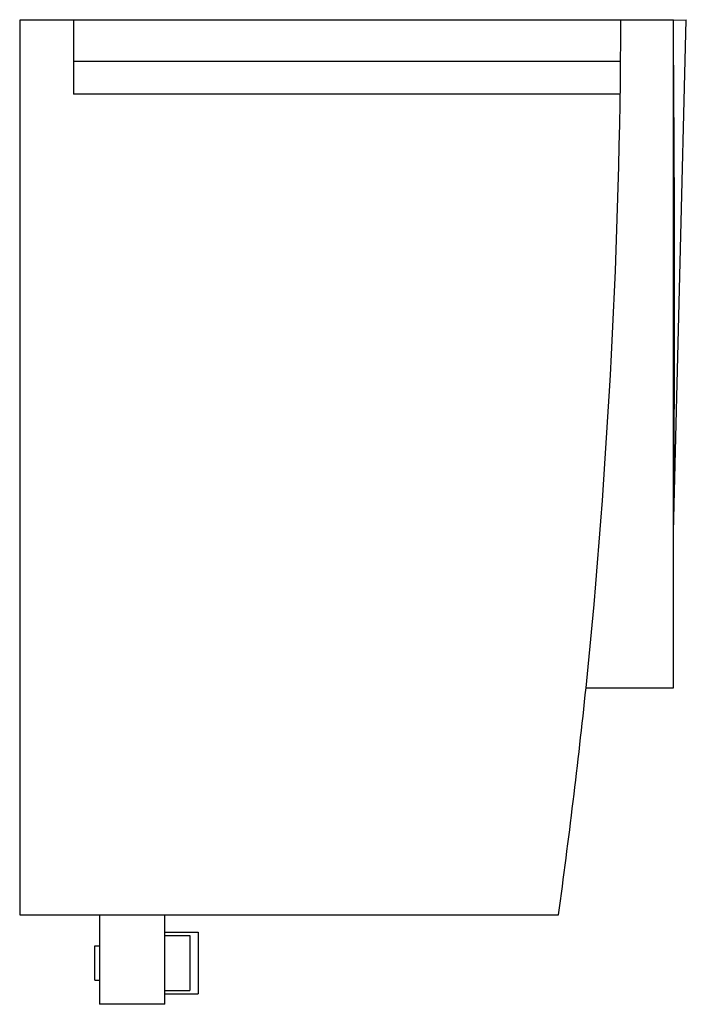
# Model space of a CAD drawing. Header units: millimetres. Extents: x 14 to 111, y 15 to 158.
import ezdxf

# ---------------------------------------------------------------- set-up
doc = ezdxf.new("R2010")
doc.units = ezdxf.units.MM
doc.header["$LTSCALE"] = 11.239193
doc.layers.get('0').update_dxf_attribs({"linetype": 'CONTINUOUS'})

msp = doc.modelspace()

# ---------------------------------------------------------------- linework, layer by layer
at = {"color": 7, "linetype": 'Continuous'}
for p, q in [((14.21, 157.89), (14.21, 27.89)), ((109.21, 157.89), (14.21, 157.89)), ((22.01, 157.89), (22.01, 147.15)), ((109.21, 83.56), (111.08, 157.95)), ((109.21, 157.89), (111.08, 157.95)), ((109.21, 60.89), (109.21, 157.89)), ((101.53, 151.89), (22.01, 151.89)), ((101.47, 147.15), (22.01, 147.15)), ((96.51, 60.89), (109.21, 60.89)), ((14.21, 27.89), (92.51, 27.89)), ((25.81, 27.89), (25.81, 14.89)), ((35.31, 14.89), (35.31, 27.89)), ((35.31, 25.39), (40.16, 25.39)), ((35.31, 24.89), (38.93, 24.89)), ((38.93, 24.89), (38.93, 16.89)), ((40.16, 25.39), (40.16, 16.39)), ((25.11, 23.39), (25.81, 23.39)), ((25.11, 18.39), (25.11, 23.39)), ((25.11, 18.39), (25.81, 18.39)), ((35.31, 16.89), (38.93, 16.89)), ((35.31, 16.39), (40.16, 16.39)), ((35.31, 14.89), (25.81, 14.89))]:
    msp.add_line(p, q, dxfattribs=at)
for centre, radius, start, end in [((-919.98, 162.41), 1021.57, 354.29658, 359.74637), ((-955.01, 171.65), 1057.34, 352.1853, 353.98667)]:
    msp.add_arc(centre, radius, start, end, dxfattribs=at)
msp.add_open_spline([(109.21, 86.65), (109.29, 92.45), (109.37, 104.06), (109.39, 121.47), (109.33, 138.88), (109.25, 150.48), (109.21, 156.28)], degree=3, knots=[0, 0, 0, 0, 0.25, 0.5, 0.75, 1, 1, 1, 1], dxfattribs=at)

doc.saveas('drawing.dxf')
